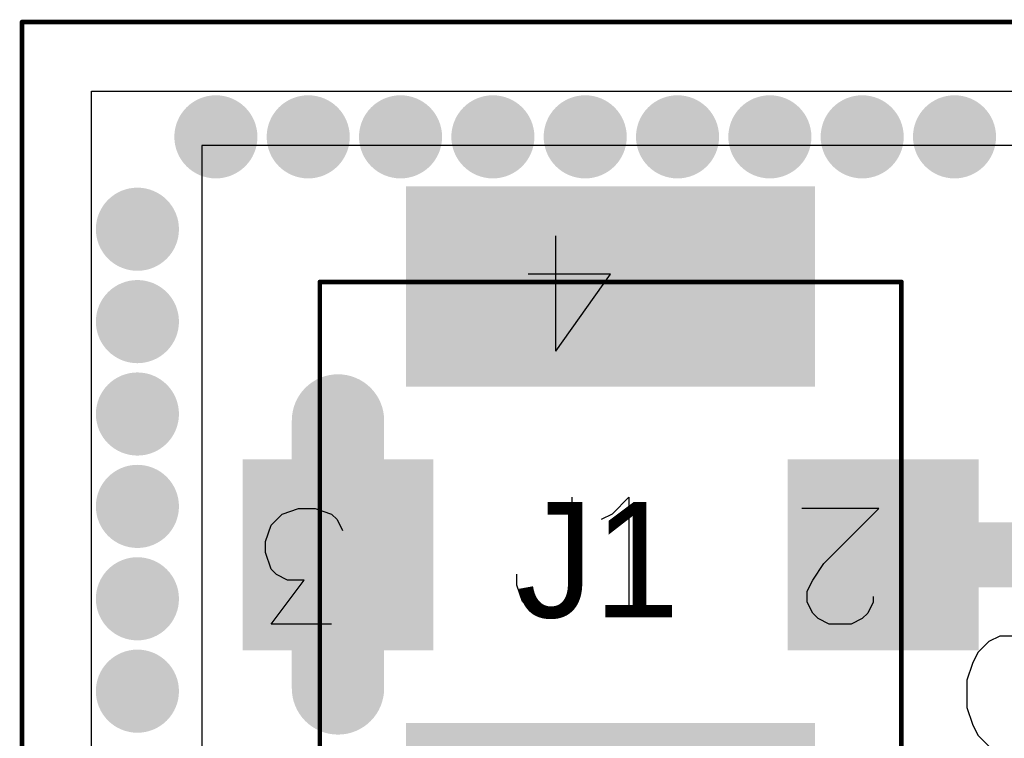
# Model space of a CAD drawing. Header units: millimetres. Extents: x 0 to 559, y 0 to 433.
# Tile 5 of 65: x 72.61 to 78.02, y 100.78 to 104.73. Entities that reach past the tile are written whole.
import ezdxf

# ---------------------------------------------------------------- set-up
doc = ezdxf.new("R2010")
doc.units = ezdxf.units.MM
for name, color, linetype in [('BottomLayer', 5, 'Continuous'), ('BottomSolder', 6, 'Continuous'), ('KeepOutLayer', 6, 'Continuous'), ('Mechanical10', 56, 'Continuous'), ('Mechanical12', 56, 'Continuous'), ('Mechanical9', 56, 'Continuous'), ('MidLayer1', 16, 'Continuous'), ('MidLayer2', 76, 'Continuous'), ('MultiLayer', 9, 'Continuous'), ('TopLayer', 1, 'Continuous'), ('TopOverlay', 2, 'Continuous'), ('TopPaste', 8, 'Continuous'), ('TopSolder', 216, 'Continuous'), ('ViaHoleLayer', 16, 'Continuous')]:
    doc.layers.add(name, color=color, linetype=linetype)

# ---------------------------------------------------------------- blocks, each defined once
blk = doc.blocks.new('UFL_SMD_99')
at = {"layer": 'Mechanical10', "const_width": 0.0254}
for points in [[(-1.5001, -1.5999), (-1.5001, 1.5999)], [(0.8001, 1.5999), (-1.5001, 1.5999)], [(1.1001, 1.5999), (0.8001, 1.5999)], [(1.5001, 1.1999), (1.1001, 1.5999)], [(1.5001, -1.5999), (1.5001, 1.1999)], [(1.5001, -1.5999), (-1.5001, -1.5999)]]:
    blk.add_lwpolyline(points, dxfattribs=at)
at = {"layer": 'Mechanical10', "const_width": 0.0127}
for points in [[(-1.5065, 1.5999, 1), (-1.4938, 1.5999, 1)], [(-1.5065, 1.5999, 1), (-1.4938, 1.5999, 1)], [(0.7937, 1.5999, 1), (0.8065, 1.5999, 1)], [(0.7937, 1.5999, 1), (0.8065, 1.5999, 1)], [(1.0937, 1.5999, 1), (1.1064, 1.5999, 1)], [(1.0937, 1.5999, 1), (1.1064, 1.5999, 1)], [(1.4938, 1.1999, 1), (1.5065, 1.1999, 1)], [(1.4938, 1.1999, 1), (1.5065, 1.1999, 1)], [(-1.5065, -1.5999, 1), (-1.4938, -1.5999, 1)], [(-1.5065, -1.5999, 1), (-1.4938, -1.5999, 1)], [(1.4938, -1.5999, 1), (1.5065, -1.5999, 1)], [(1.4938, -1.5999, 1), (1.5065, -1.5999, 1)]]:
    blk.add_lwpolyline(points, format="xyb", close=True, dxfattribs=at)
at = {"layer": 'Mechanical12'}
for p, q in [((2.2499, 2.2499), (-2.2499, 2.2499)), ((-2.2499, 2.2499), (-2.2499, -2.2499)), ((2.2499, -2.2499), (2.2499, 2.2499)), ((-2.2499, -2.2499), (-2.2499, -2.2499)), ((-2.2499, -2.2499), (2.2499, -2.2499))]:
    blk.add_line(p, q, dxfattribs=at)
at = {"layer": 'Mechanical9'}
for p, q in [((0.0483, 1.1727), (-0.254, 1.475)), ((-0.254, 1.475), (-0.254, 1.0517)), ((0.2297, 1.4447), (0.2599, 1.4447)), ((0.2599, 1.4447), (0.3204, 1.4145)), ((0.3204, 1.4145), (0.3506, 1.3843)), ((0.3506, 1.3843), (0.3809, 1.3238)), ((0.3809, 1.3238), (0.3809, 1.2029)), ((0.3809, 1.2029), (0.3506, 1.1424)), ((0.139, 1.1122), (0.0483, 1.1727)), ((0.3506, 1.1424), (0.3204, 1.1122)), ((0.1995, 1.082), (0.139, 1.1122)), ((0.3204, 1.1122), (0.2599, 1.082)), ((0.2599, 1.082), (0.1995, 1.082)), ((-1.1193, -0.3023), (-1.5425, 0)), ((-1.5425, 0), (-1.5425, -0.4535)), ((1.7601, 0), (1.7903, -0.0605)), ((1.7903, -0.0605), (1.881, -0.1512)), ((1.881, -0.1512), (1.2461, -0.1512)), ((-1.1193, -0.3023), (-1.7541, -0.3023)), ((-0.2238, -1.5354), (-0.1935, -1.5052)), ((-0.1935, -1.5052), (-0.1331, -1.475)), ((-0.254, -1.6261), (-0.2238, -1.5354)), ((0.3809, -1.5354), (0.3809, -1.868)), ((-0.254, -1.7168), (-0.254, -1.6261)), ((-0.2238, -1.8075), (-0.254, -1.7168)), ((0.3809, -1.868), (0.139, -1.6866)), ((0.139, -1.6866), (0.139, -1.7773)), ((0.139, -1.7773), (0.1088, -1.8378)), ((-0.1633, -1.868), (-0.2238, -1.8075)), ((0.1088, -1.8378), (0.0785, -1.868)), ((-0.0726, -1.8982), (-0.1633, -1.868)), ((0.0785, -1.868), (-0.0121, -1.8982)), ((-0.0121, -1.8982), (-0.0726, -1.8982))]:
    blk.add_line(p, q, dxfattribs=at)
at = {"layer": 'TopLayer'}
for points in [[(0.5, 1.0001), (0.5, 2.0001), (-0.5, 1.0001), (-0.5, 2.0001)], [(-0.95, -1.0999), (-0.95, 1.0999), (-2, -1.0999), (-2, 1.0999)], [(2, -1.0999), (2, 1.0999), (0.95, -1.0999), (0.95, 1.0999)], [(0.5, -2.0001), (0.5, -1.0001), (-0.5, -2.0001), (-0.5, -1.0001)]]:
    blk.add_solid(points, dxfattribs=at)
at = {"layer": 'TopOverlay'}
for p, q in [((-0.2262, 0.0102), (-0.3169, 0.1009)), ((-0.3169, 0.1009), (0.318, 0.1009)), ((-0.1959, -0.0503), (-0.2262, 0.0102)), ((-0.3169, -0.2136), (0.1669, -0.2136)), ((0.1669, -0.2136), (0.2575, -0.2438)), ((0.2575, -0.2438), (0.2878, -0.274)), ((0.2878, -0.274), (0.318, -0.3345)), ((0.318, -0.3345), (0.318, -0.3949)), ((0.318, -0.3949), (0.2878, -0.4554)), ((0.2575, -0.4856), (0.1669, -0.5159)), ((0.2878, -0.4554), (0.2575, -0.4856)), ((0.1669, -0.5159), (0.1064, -0.5159))]:
    blk.add_line(p, q, dxfattribs=at)
at = {"layer": 'TopPaste'}
for points in [[(0.5, 1.0001), (0.5, 2.0001), (-0.5, 1.0001), (-0.5, 2.0001)], [(-0.95, -1.0999), (-0.95, 1.0999), (-2, -1.0999), (-2, 1.0999)], [(2, -1.0999), (2, 1.0999), (0.95, -1.0999), (0.95, 1.0999)], [(0.5, -2.0001), (0.5, -1.0001), (-0.5, -2.0001), (-0.5, -1.0001)]]:
    blk.add_solid(points, dxfattribs=at)
at = {"layer": 'TopSolder'}
for points in [[(0.5254, 0.9747), (0.5254, 2.0255), (-0.5254, 0.9747), (-0.5254, 2.0255)], [(-0.9246, -1.1253), (-0.9246, 1.1253), (-2.0254, -1.1253), (-2.0254, 1.1253)], [(2.0254, -1.1253), (2.0254, 1.1253), (0.9246, -1.1253), (0.9246, 1.1253)], [(0.5254, -2.0255), (0.5254, -0.9747), (-0.5254, -2.0255), (-0.5254, -0.9747)]]:
    blk.add_solid(points, dxfattribs=at)
blk = doc.blocks.new('C_0402_MOD1_106')
at = {"layer": 'Mechanical10', "const_width": 0.0254}
for points in [[(0.78, 0.3299), (-0.78, 0.3299)], [(-0.78, 0.3299), (-0.78, -0.3299)], [(0.78, 0.3299), (0.78, -0.3299)], [(0.78, -0.3299), (-0.78, -0.3299)]]:
    blk.add_lwpolyline(points, dxfattribs=at)
at = {"layer": 'Mechanical10', "const_width": 0.0127}
for points in [[(-0.7864, 0.3299, 1), (-0.7737, 0.3299, 1)], [(-0.7864, 0.3299, 1), (-0.7737, 0.3299, 1)], [(0.7737, 0.3299, 1), (0.7864, 0.3299, 1)], [(0.7737, 0.3299, 1), (0.7864, 0.3299, 1)], [(-0.7864, -0.3299, 1), (-0.7737, -0.3299, 1)], [(-0.7864, -0.3299, 1), (-0.7737, -0.3299, 1)], [(0.7737, -0.3299, 1), (0.7864, -0.3299, 1)], [(0.7737, -0.3299, 1), (0.7864, -0.3299, 1)]]:
    blk.add_lwpolyline(points, format="xyb", close=True, dxfattribs=at)
at = {"layer": 'Mechanical12'}
for p, q in [((0.78, 0.3299), (-0.78, 0.3299)), ((-0.78, 0.3299), (-0.78, -0.3299)), ((0.78, -0.3299), (0.78, 0.3299)), ((-0.78, -0.3299), (-0.78, -0.3299)), ((-0.78, -0.3299), (0.78, -0.3299))]:
    blk.add_line(p, q, dxfattribs=at)
at = {"layer": 'Mechanical9'}
for p, q in [((-0.7041, 0), (-1.1273, 0)), ((-1.0064, -0.3023), (-0.7041, 0)), ((0.0449, -0.6349), (0.0449, 0)), ((-1.0669, -0.393), (-1.0064, -0.3023)), ((-1.0971, -0.4535), (-1.0669, -0.393)), ((-1.0971, -0.5139), (-1.0971, -0.4535)), ((-0.7343, -0.4837), (-0.7343, -0.5139)), ((-1.0669, -0.5744), (-1.0971, -0.5139)), ((-0.7343, -0.5139), (-0.7646, -0.5744)), ((0.1961, -0.5139), (0.1356, -0.5442)), ((-1.0366, -0.6046), (-1.0669, -0.5744)), ((-0.7646, -0.5744), (-0.7948, -0.6046)), ((0.1356, -0.5442), (0.0449, -0.6349)), ((-0.9762, -0.6349), (-1.0366, -0.6046)), ((-0.8552, -0.6349), (-0.9762, -0.6349)), ((-0.7948, -0.6046), (-0.8552, -0.6349))]:
    blk.add_line(p, q, dxfattribs=at)
at = {"layer": 'TopLayer'}
for points in [[(-0.1201, 0.3299), (-0.78, 0.3299), (-0.1201, -0.3299), (-0.78, -0.3299)], [(0.78, 0.3299), (0.1201, 0.3299), (0.78, -0.3299), (0.1201, -0.3299)]]:
    blk.add_solid(points, dxfattribs=at)
at = {"layer": 'TopOverlay'}
for p, q in [((-0.3644, -1.6302), (-0.2737, -1.5999)), ((-0.2737, -1.5999), (-0.1831, -1.5999)), ((-0.1831, -1.5999), (-0.0924, -1.6302)), ((0.2976, -1.5999), (0.2372, -1.6302)), ((0.4186, -1.5999), (0.2976, -1.5999)), ((0.479, -1.6302), (0.4186, -1.5999)), ((-0.4249, -1.6906), (-0.3644, -1.6302)), ((-0.0924, -1.6302), (-0.0621, -1.6604)), ((-0.0621, -1.6604), (-0.0319, -1.7209)), ((0.2372, -1.6302), (0.1767, -1.6906)), ((0.5395, -1.6906), (0.479, -1.6302)), ((-0.4551, -1.7813), (-0.4249, -1.6906)), ((0.1767, -1.6906), (0.1465, -1.7511)), ((0.5697, -1.7511), (0.5395, -1.6906)), ((-0.4551, -1.8418), (-0.4551, -1.7813)), ((0.5999, -1.8418), (0.5697, -1.7511)), ((-0.4249, -1.9325), (-0.4551, -1.8418)), ((0.5999, -1.993), (0.5999, -1.8418)), ((-0.3947, -1.9627), (-0.4249, -1.9325)), ((-0.4249, -2.2348), (-0.2435, -1.993)), ((-0.3342, -1.993), (-0.3947, -1.9627)), ((-0.2435, -1.993), (-0.3342, -1.993)), ((0.5697, -2.0837), (0.5999, -1.993)), ((0.1465, -2.0837), (0.1767, -2.1441)), ((0.5395, -2.1441), (0.5697, -2.0837)), ((0.1767, -2.1441), (0.2372, -2.2046)), ((0.479, -2.2046), (0.5395, -2.1441)), ((0.2372, -2.2046), (0.2976, -2.2348)), ((0.4186, -2.2348), (0.479, -2.2046)), ((-0.0924, -2.2348), (-0.4249, -2.2348)), ((0.2976, -2.2348), (0.4186, -2.2348))]:
    blk.add_line(p, q, dxfattribs=at)
at = {"layer": 'TopPaste'}
for points in [[(-0.1201, 0.3299), (-0.78, 0.3299), (-0.1201, -0.3299), (-0.78, -0.3299)], [(0.78, 0.3299), (0.1201, 0.3299), (0.78, -0.3299), (0.1201, -0.3299)]]:
    blk.add_solid(points, dxfattribs=at)
at = {"layer": 'TopSolder'}
for points in [[(-0.0947, 0.3553), (-0.8054, 0.3553), (-0.0947, -0.3553), (-0.8054, -0.3553)], [(0.8054, 0.3553), (0.0947, 0.3553), (0.8054, -0.3553), (0.0947, -0.3553)]]:
    blk.add_solid(points, dxfattribs=at)

msp = doc.modelspace()

# ---------------------------------------------------------------- linework, layer by layer
at = {"layer": 'BottomLayer'}
for p, q in [((72.9996, 97.2177), (72.9996, 104.3376)), ((72.9996, 104.3376), (83.6498, 104.3376))]:
    msp.add_line(p, q, dxfattribs=at)
at = {"layer": 'BottomLayer', "const_width": 0.2032}
for points in [[(73.5833, 104.0872, 1), (73.7865, 104.0872, 1)], [(74.0913, 104.0872, 1), (74.2945, 104.0872, 1)], [(74.5993, 104.0872, 1), (74.8025, 104.0872, 1)], [(75.1073, 104.0872, 1), (75.3105, 104.0872, 1)], [(75.6153, 104.0872, 1), (75.8185, 104.0872, 1)], [(76.1233, 104.0872, 1), (76.3265, 104.0872, 1)], [(76.6313, 104.0872, 1), (76.8345, 104.0872, 1)], [(77.1393, 104.0872, 1), (77.3425, 104.0872, 1)], [(77.6473, 104.0872, 1), (77.8505, 104.0872, 1)], [(73.1515, 103.5792, 1), (73.3547, 103.5792, 1)], [(75.1223, 103.2482, 1), (75.3255, 103.2482, 1)], [(75.7827, 103.2482, 1), (75.9859, 103.2482, 1)], [(76.4431, 103.2482, 1), (76.6463, 103.2482, 1)], [(73.1515, 103.0712, 1), (73.3547, 103.0712, 1)], [(73.1515, 102.5632, 1), (73.3547, 102.5632, 1)], [(74.2551, 102.5276, 1), (74.4583, 102.5276, 1)], [(73.1515, 102.0552, 1), (73.3547, 102.0552, 1)], [(73.1515, 101.5472, 1), (73.3547, 101.5472, 1)], [(74.2551, 101.0544, 1), (74.4583, 101.0544, 1)], [(73.1515, 101.0392, 1), (73.3547, 101.0392, 1)]]:
    msp.add_lwpolyline(points, format="xyb", close=True, dxfattribs=at)
at = {"layer": 'BottomSolder', "const_width": 0.2286}
for points in [[(73.5706, 104.0872, 1), (73.7992, 104.0872, 1)], [(74.0786, 104.0872, 1), (74.3072, 104.0872, 1)], [(74.5866, 104.0872, 1), (74.8152, 104.0872, 1)], [(75.0946, 104.0872, 1), (75.3232, 104.0872, 1)], [(75.6026, 104.0872, 1), (75.8312, 104.0872, 1)], [(76.1106, 104.0872, 1), (76.3392, 104.0872, 1)], [(76.6186, 104.0872, 1), (76.8472, 104.0872, 1)], [(77.1266, 104.0872, 1), (77.3552, 104.0872, 1)], [(77.6346, 104.0872, 1), (77.8632, 104.0872, 1)], [(73.1388, 103.5792, 1), (73.3674, 103.5792, 1)], [(75.1096, 103.2482, 1), (75.3382, 103.2482, 1)], [(75.77, 103.2482, 1), (75.9986, 103.2482, 1)], [(76.4304, 103.2482, 1), (76.659, 103.2482, 1)], [(73.1388, 103.0712, 1), (73.3674, 103.0712, 1)], [(73.1388, 102.5632, 1), (73.3674, 102.5632, 1)], [(74.2424, 102.5276, 1), (74.471, 102.5276, 1)], [(73.1388, 102.0552, 1), (73.3674, 102.0552, 1)], [(73.1388, 101.5472, 1), (73.3674, 101.5472, 1)], [(73.1388, 101.0392, 1), (73.3674, 101.0392, 1)], [(74.2424, 101.0544, 1), (74.471, 101.0544, 1)]]:
    msp.add_lwpolyline(points, format="xyb", close=True, dxfattribs=at)
at = {"layer": 'KeepOutLayer', "const_width": 0.0254}
for points in [[(72.6181, 104.7186), (76.821, 104.7186)], [(72.6181, 89.7108), (72.6181, 104.7186)], [(76.821, 104.7186), (99.2604, 104.7186)]]:
    msp.add_lwpolyline(points, dxfattribs=at)
at = {"layer": 'KeepOutLayer', "const_width": 0.0127}
for points in [[(72.6117, 104.7186, 1), (72.6244, 104.7186, 1)], [(72.6117, 104.7186, 1), (72.6244, 104.7186, 1)], [(76.8147, 104.7186, 1), (76.8274, 104.7186, 1)], [(76.8147, 104.7186, 1), (76.8274, 104.7186, 1)]]:
    msp.add_lwpolyline(points, format="xyb", close=True, dxfattribs=at)
at = {"layer": 'MidLayer1'}
for p, q in [((72.9996, 97.2177), (72.9996, 104.3376)), ((72.9996, 104.3376), (83.7364, 104.3376))]:
    msp.add_line(p, q, dxfattribs=at)
at = {"layer": 'MidLayer1', "const_width": 0.2032}
for points in [[(73.5833, 104.0872, 1), (73.7865, 104.0872, 1)], [(74.0913, 104.0872, 1), (74.2945, 104.0872, 1)], [(74.5993, 104.0872, 1), (74.8025, 104.0872, 1)], [(75.1073, 104.0872, 1), (75.3105, 104.0872, 1)], [(75.6153, 104.0872, 1), (75.8185, 104.0872, 1)], [(76.1233, 104.0872, 1), (76.3265, 104.0872, 1)], [(76.6313, 104.0872, 1), (76.8345, 104.0872, 1)], [(77.1393, 104.0872, 1), (77.3425, 104.0872, 1)], [(77.6473, 104.0872, 1), (77.8505, 104.0872, 1)], [(73.1515, 103.5792, 1), (73.3547, 103.5792, 1)], [(75.1223, 103.2482, 1), (75.3255, 103.2482, 1)], [(75.7827, 103.2482, 1), (75.9859, 103.2482, 1)], [(76.4431, 103.2482, 1), (76.6463, 103.2482, 1)], [(73.1515, 103.0712, 1), (73.3547, 103.0712, 1)], [(73.1515, 102.5632, 1), (73.3547, 102.5632, 1)], [(74.2551, 102.5276, 1), (74.4583, 102.5276, 1)], [(73.1515, 102.0552, 1), (73.3547, 102.0552, 1)], [(73.1515, 101.5472, 1), (73.3547, 101.5472, 1)], [(74.2551, 101.0544, 1), (74.4583, 101.0544, 1)], [(73.1515, 101.0392, 1), (73.3547, 101.0392, 1)]]:
    msp.add_lwpolyline(points, format="xyb", close=True, dxfattribs=at)
at = {"layer": 'MidLayer2'}
for p, q in [((72.9999, 97.2177), (72.9999, 104.3376)), ((72.9999, 104.3376), (83.7364, 104.3376))]:
    msp.add_line(p, q, dxfattribs=at)
at = {"layer": 'MidLayer2', "const_width": 0.2032}
for points in [[(73.5833, 104.0872, 1), (73.7865, 104.0872, 1)], [(74.0913, 104.0872, 1), (74.2945, 104.0872, 1)], [(74.5993, 104.0872, 1), (74.8025, 104.0872, 1)], [(75.1073, 104.0872, 1), (75.3105, 104.0872, 1)], [(75.6153, 104.0872, 1), (75.8185, 104.0872, 1)], [(76.1233, 104.0872, 1), (76.3265, 104.0872, 1)], [(76.6313, 104.0872, 1), (76.8345, 104.0872, 1)], [(77.1393, 104.0872, 1), (77.3425, 104.0872, 1)], [(77.6473, 104.0872, 1), (77.8505, 104.0872, 1)], [(73.1515, 103.5792, 1), (73.3547, 103.5792, 1)], [(75.1223, 103.2482, 1), (75.3255, 103.2482, 1)], [(75.7827, 103.2482, 1), (75.9859, 103.2482, 1)], [(76.4431, 103.2482, 1), (76.6463, 103.2482, 1)], [(73.1515, 103.0712, 1), (73.3547, 103.0712, 1)], [(73.1515, 102.5632, 1), (73.3547, 102.5632, 1)], [(74.2551, 102.5276, 1), (74.4583, 102.5276, 1)], [(73.1515, 102.0552, 1), (73.3547, 102.0552, 1)], [(73.1515, 101.5472, 1), (73.3547, 101.5472, 1)], [(74.2551, 101.0544, 1), (74.4583, 101.0544, 1)], [(73.1515, 101.0392, 1), (73.3547, 101.0392, 1)]]:
    msp.add_lwpolyline(points, format="xyb", close=True, dxfattribs=at)
at = {"layer": 'MultiLayer', "const_width": 0.2032}
for points in [[(73.5833, 104.0872, 1), (73.7865, 104.0872, 1)], [(74.0913, 104.0872, 1), (74.2945, 104.0872, 1)], [(74.5993, 104.0872, 1), (74.8025, 104.0872, 1)], [(75.1073, 104.0872, 1), (75.3105, 104.0872, 1)], [(75.6153, 104.0872, 1), (75.8185, 104.0872, 1)], [(76.1233, 104.0872, 1), (76.3265, 104.0872, 1)], [(76.6313, 104.0872, 1), (76.8345, 104.0872, 1)], [(77.1393, 104.0872, 1), (77.3425, 104.0872, 1)], [(77.6473, 104.0872, 1), (77.8505, 104.0872, 1)], [(73.1515, 103.5792, 1), (73.3547, 103.5792, 1)], [(75.1223, 103.2482, 1), (75.3255, 103.2482, 1)], [(75.7827, 103.2482, 1), (75.9859, 103.2482, 1)], [(76.4431, 103.2482, 1), (76.6463, 103.2482, 1)], [(73.1515, 103.0712, 1), (73.3547, 103.0712, 1)], [(73.1515, 102.5632, 1), (73.3547, 102.5632, 1)], [(74.2551, 102.5276, 1), (74.4583, 102.5276, 1)], [(73.1515, 102.0552, 1), (73.3547, 102.0552, 1)], [(73.1515, 101.5472, 1), (73.3547, 101.5472, 1)], [(74.2551, 101.0544, 1), (74.4583, 101.0544, 1)], [(73.1515, 101.0392, 1), (73.3547, 101.0392, 1)]]:
    msp.add_lwpolyline(points, format="xyb", close=True, dxfattribs=at)
at = {"layer": 'TopLayer'}
for points, const_width in [([(73.5833, 104.0872, 1), (73.7865, 104.0872, 1)], 0.2032), ([(74.0913, 104.0872, 1), (74.2945, 104.0872, 1)], 0.2032), ([(74.5993, 104.0872, 1), (74.8025, 104.0872, 1)], 0.2032), ([(75.1073, 104.0872, 1), (75.3105, 104.0872, 1)], 0.2032), ([(75.6153, 104.0872, 1), (75.8185, 104.0872, 1)], 0.2032), ([(76.1233, 104.0872, 1), (76.3265, 104.0872, 1)], 0.2032), ([(76.6313, 104.0872, 1), (76.8345, 104.0872, 1)], 0.2032), ([(77.1393, 104.0872, 1), (77.3425, 104.0872, 1)], 0.2032), ([(77.6473, 104.0872, 1), (77.8505, 104.0872, 1)], 0.2032), ([(73.1515, 103.5792, 1), (73.3547, 103.5792, 1)], 0.2032), ([(75.1223, 103.2482, 1), (75.3255, 103.2482, 1)], 0.2032), ([(75.7827, 103.2482, 1), (75.9859, 103.2482, 1)], 0.2032), ([(76.4431, 103.2482, 1), (76.6463, 103.2482, 1)], 0.2032), ([(73.1515, 103.0712, 1), (73.3547, 103.0712, 1)], 0.2032), ([(74.2297, 102.5276, 1), (74.4837, 102.5276, 1)], 0.254), ([(73.1515, 102.5632, 1), (73.3547, 102.5632, 1)], 0.2032), ([(74.2551, 102.5276, 1), (74.4583, 102.5276, 1)], 0.2032), ([(73.1515, 102.0552, 1), (73.3547, 102.0552, 1)], 0.2032), ([(74.2297, 101.789, 1), (74.4837, 101.789, 1)], 0.254), ([(74.2297, 101.789, 1), (74.4837, 101.789, 1)], 0.254), ([(77.2675, 101.789, 1), (77.4464, 101.789, 1)], 0.1789), ([(73.1515, 101.5472, 1), (73.3547, 101.5472, 1)], 0.2032), ([(74.2297, 101.0544, 1), (74.4837, 101.0544, 1)], 0.254), ([(74.2551, 101.0544, 1), (74.4583, 101.0544, 1)], 0.2032), ([(73.1515, 101.0392, 1), (73.3547, 101.0392, 1)], 0.2032)]:
    msp.add_lwpolyline(points, format="xyb", close=True, dxfattribs=dict(at, const_width=const_width))
for points, const_width in [([(74.3567, 101.789), (74.3567, 102.5276)], 0.508), ([(74.3567, 101.0544), (74.3567, 101.789)], 0.508), ([(77.357, 101.789), (78.4347, 101.789)], 0.3579)]:
    msp.add_lwpolyline(points, dxfattribs=dict(at, const_width=const_width))
at = {"layer": 'TopSolder', "const_width": 0.2286}
for points in [[(73.5706, 104.0872, 1), (73.7992, 104.0872, 1)], [(74.0786, 104.0872, 1), (74.3072, 104.0872, 1)], [(74.5866, 104.0872, 1), (74.8152, 104.0872, 1)], [(75.0946, 104.0872, 1), (75.3232, 104.0872, 1)], [(75.6026, 104.0872, 1), (75.8312, 104.0872, 1)], [(76.1106, 104.0872, 1), (76.3392, 104.0872, 1)], [(76.6186, 104.0872, 1), (76.8472, 104.0872, 1)], [(77.1266, 104.0872, 1), (77.3552, 104.0872, 1)], [(77.6346, 104.0872, 1), (77.8632, 104.0872, 1)], [(73.1388, 103.5792, 1), (73.3674, 103.5792, 1)], [(75.1096, 103.2482, 1), (75.3382, 103.2482, 1)], [(75.77, 103.2482, 1), (75.9986, 103.2482, 1)], [(76.4304, 103.2482, 1), (76.659, 103.2482, 1)], [(73.1388, 103.0712, 1), (73.3674, 103.0712, 1)], [(73.1388, 102.5632, 1), (73.3674, 102.5632, 1)], [(74.2424, 102.5276, 1), (74.471, 102.5276, 1)], [(73.1388, 102.0552, 1), (73.3674, 102.0552, 1)], [(73.1388, 101.5472, 1), (73.3674, 101.5472, 1)], [(73.1388, 101.0392, 1), (73.3674, 101.0392, 1)], [(74.2424, 101.0544, 1), (74.471, 101.0544, 1)]]:
    msp.add_lwpolyline(points, format="xyb", close=True, dxfattribs=at)
at = {"layer": 'ViaHoleLayer', "const_width": 0.1016}
for points in [[(73.6341, 104.0872, 1), (73.7357, 104.0872, 1)], [(74.1421, 104.0872, 1), (74.2437, 104.0872, 1)], [(74.6501, 104.0872, 1), (74.7517, 104.0872, 1)], [(75.1581, 104.0872, 1), (75.2597, 104.0872, 1)], [(75.6661, 104.0872, 1), (75.7677, 104.0872, 1)], [(76.1741, 104.0872, 1), (76.2757, 104.0872, 1)], [(76.6821, 104.0872, 1), (76.7837, 104.0872, 1)], [(77.1901, 104.0872, 1), (77.2917, 104.0872, 1)], [(77.6981, 104.0872, 1), (77.7997, 104.0872, 1)], [(73.2023, 103.5792, 1), (73.3039, 103.5792, 1)], [(75.1731, 103.2482, 1), (75.2747, 103.2482, 1)], [(75.8335, 103.2482, 1), (75.9351, 103.2482, 1)], [(76.4939, 103.2482, 1), (76.5955, 103.2482, 1)], [(73.2023, 103.0712, 1), (73.3039, 103.0712, 1)], [(73.2023, 102.5632, 1), (73.3039, 102.5632, 1)], [(74.3059, 102.5276, 1), (74.4075, 102.5276, 1)], [(73.2023, 102.0552, 1), (73.3039, 102.0552, 1)], [(73.2023, 101.5472, 1), (73.3039, 101.5472, 1)], [(74.3059, 101.0544, 1), (74.4075, 101.0544, 1)], [(73.2023, 101.0392, 1), (73.3039, 101.0392, 1)]]:
    msp.add_lwpolyline(points, format="xyb", close=True, dxfattribs=at)

# ---------------------------------------------------------------- block references
for name, p, rotation in [('UFL_SMD_99', (75.8568, 101.789), 270), ('C_0402_MOD1_106', (78.4172, 99.1072), 180)]:
    msp.add_blockref(name, p, dxfattribs=dict(rotation=rotation))

# ---------------------------------------------------------------- texts
at = {"layer": 'Mechanical10'}
msp.add_text('J1', height=0.635, dxfattribs=at).set_placement((75.3392, 101.4443))

doc.saveas('drawing.dxf')
